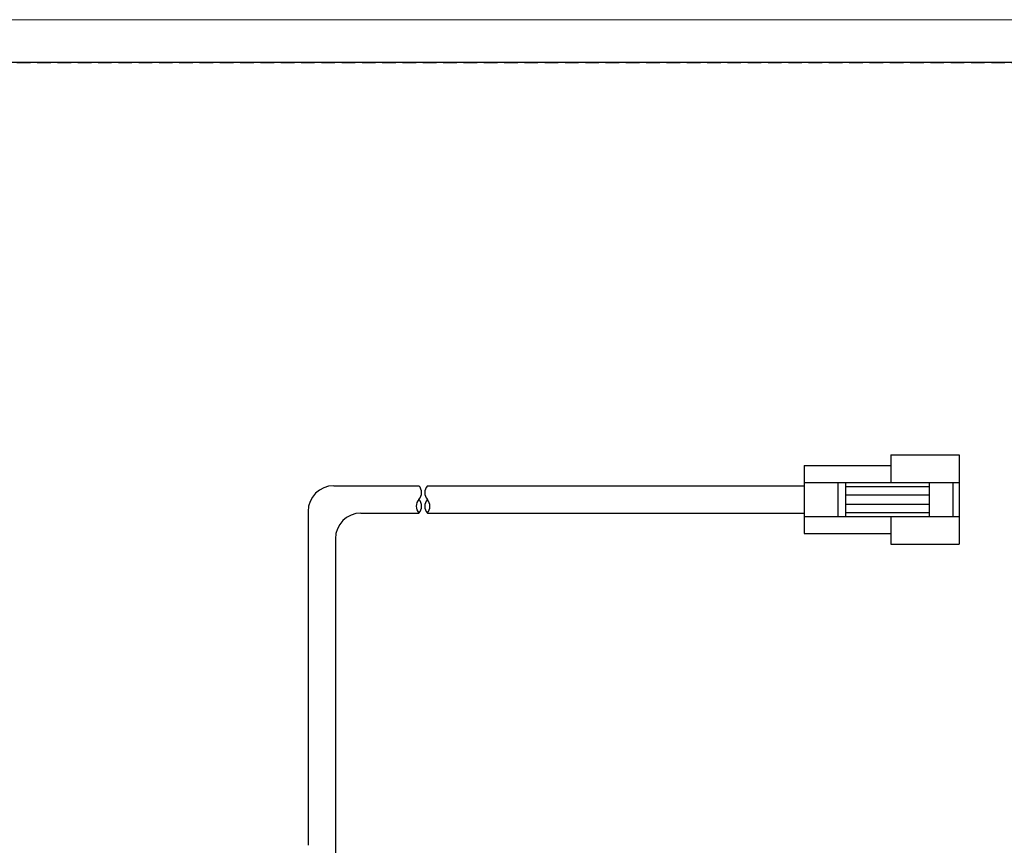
# Model space of a CAD drawing. Header units: millimetres. Extents: x -201 to 202, y 143 to 428.
# Tile 3 of 9: x -29 to 86, y 331 to 428. Entities that reach past the tile are written whole.
import ezdxf

# ---------------------------------------------------------------- set-up
doc = ezdxf.new("R2010")
doc.units = ezdxf.units.MM
doc.header["$LTSCALE"] = 0.25
doc.linetypes.add('HIDDEN', pattern=[9.525, 6.35, -3.175])
doc.layers.add('CABLE 3P', color=7, linetype='Continuous')
doc.layers.add('FORM', color=7, linetype='Continuous')
doc.layers.add('EMPTY LINE', color=252, linetype='Continuous', lineweight=0, plot=False)

msp = doc.modelspace()

# ---------------------------------------------------------------- linework, layer by layer
at = {"layer": 'CABLE 3P'}
for p, q in [((72.712, 376.761), (80.712, 376.761)), ((72.712, 376.761), (72.712, 373.511)), ((80.712, 376.761), (80.712, 366.261)), ((62.512, 375.511), (72.712, 375.511)), ((62.512, 375.511), (62.512, 367.511)), ((7.343, 373.12), (17.343, 373.12)), ((18.329, 373.111), (62.512, 373.111)), ((62.512, 373.511), (80.712, 373.511)), ((66.489, 373.511), (66.489, 369.511)), ((67.379, 373.511), (67.379, 369.511)), ((67.379, 373.047), (77.189, 373.047)), ((77.189, 373.511), (77.189, 369.511)), ((79.978, 373.511), (79.978, 369.511)), ((67.379, 372.049), (77.189, 372.049)), ((67.379, 370.973), (77.189, 370.973)), ((4.343, 370.12), (4.343, 330.983)), ((10.543, 369.92), (17.343, 369.92)), ((18.329, 369.911), (62.512, 369.911)), ((67.379, 369.974), (77.189, 369.974)), ((62.512, 369.511), (80.712, 369.511)), ((72.712, 369.511), (72.712, 366.261)), ((62.512, 367.511), (72.712, 367.511)), ((7.543, 366.92), (7.543, 329.983)), ((72.712, 366.261), (80.712, 366.261))]:
    msp.add_line(p, q, dxfattribs=at)
for centre, radius, start, end in [((7.343, 370.12), 3, 90, 180), ((16.449, 372.32), 1.2, 318.19001, 41.81), ((19.223, 372.311), 1.2, 138.19, 221.81), ((18.237, 370.72), 1.2, 138.19, 221.81), ((16.449, 370.72), 1.2, 318.19001, 41.81), ((19.223, 370.711), 1.2, 138.19, 221.81), ((17.434, 370.711), 1.2, 318.19001, 41.81), ((10.543, 366.92), 3, 90, 180)]:
    msp.add_arc(centre, radius, start, end, dxfattribs=at)
at = {"layer": 'EMPTY LINE'}
msp.add_line((201.5, 427.75), (-201.5, 427.75), dxfattribs=at)
at = {"layer": 'FORM', "linetype": 'HIDDEN'}
msp.add_lwpolyline([(-196.5, 422.75), (196.5, 422.75), (196.5, 147.75), (-196.5, 147.75)], close=True, dxfattribs=at)
at = {"layer": 'FORM'}
msp.add_lwpolyline([(-196.5, 422.75), (-196.5, 147.75), (-78.5, 147.75), (-78.5, 159.75), (16.5, 159.75), (16.5, 177.25), (196.5, 177.25), (196.5, 422.75), (-196.5, 422.75)], close=True, dxfattribs=at)

doc.saveas('drawing.dxf')
